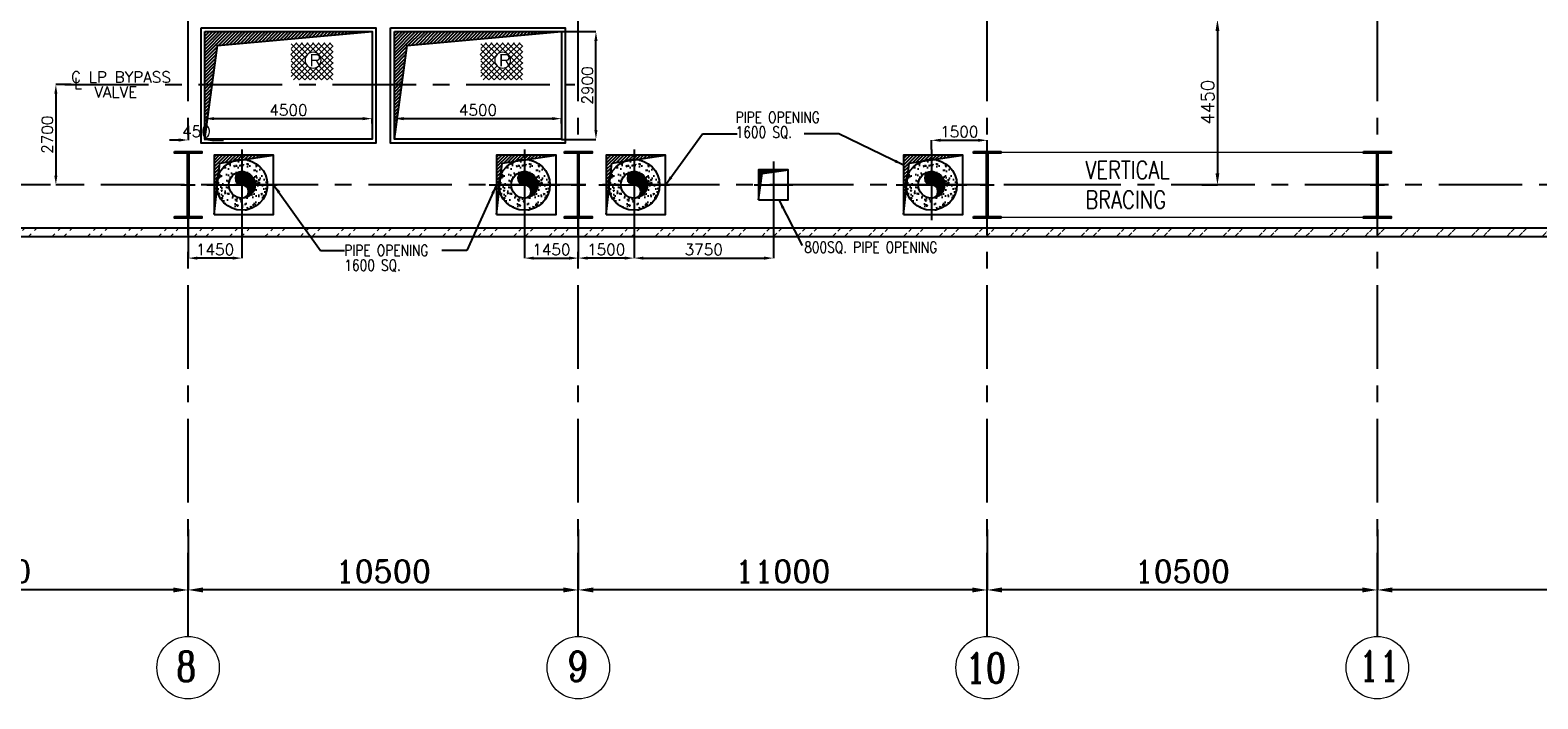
# Model space of a CAD drawing. Header units: inches. Extents: x 0 to 1564127, y -23460 to 23144100.
# Tile 20 of 215: x 99426 to 139994, y 80895 to 98888. Entities that reach past the tile are written whole.
import ezdxf

# ---------------------------------------------------------------- set-up
doc = ezdxf.new("R2010")
doc.units = ezdxf.units.IN
doc.header["$LTSCALE"] = 1800
doc.header["$MEASUREMENT"] = 0
doc.linetypes.add('CENTER', pattern=[2, 1.25, -0.25, 0.25, -0.25])
doc.linetypes.add('HIDDEN', pattern=[0.375, 0.25, -0.125])
doc.layers.get('0').update_dxf_attribs({"color": 253, "lineweight": 9})
for name, color, linetype in [('BRACING', 1, 'HIDDEN'), ('CEN', 2, 'CENTER'), ('COL', 1, 'Continuous'), ('DIM', 4, 'Continuous'), ('GRID', 251, 'CENTER'), ('INSULATION', 35, 'Continuous'), ('OPENING', 40, 'Continuous'), ('PIPE', 5, 'Continuous'), ('TEXT', 3, 'Continuous'), ('WALL', 6, 'Continuous')]:
    doc.layers.add(name, color=color, linetype=linetype)
doc.layers.add('STEEL', color=231, linetype='Continuous', lineweight=18)
doc.styles.add('HTX11', font='O8111901')
doc.styles.add('ROMANC', font='ROMANC.SHX')
doc.styles.add('ROMANS', font='romans.shx')
doc.dimstyles.new('K2', dxfattribs={"dimtxt": 600, "dimasz": 400, "dimexe": 200, "dimexo": 200, "dimgap": 200, "dimtad": 1, "dimdec": 0, "dimzin": 0, "dimdsep": 46, "dimtxsty": 'ROMANC', "dimcen": 0.09, "dimclrd": 256, "dimclrt": 4, "dimadec": 0, "dimazin": 0, "dimtfac": 1, "dimtdec": 0, "dimtofl": 0, "dimtmove": 1, "dimatfit": 3, "dimfxl": 0.18, "dimtolj": 1, "dimtzin": 0, "dimarcsym": 0})
doc.dimstyles.new('STANDARD1', dxfattribs={"dimtxt": 300, "dimasz": 250, "dimexe": 0, "dimexo": 0, "dimgap": 80, "dimtad": 1, "dimdec": 0, "dimzin": 0, "dimdsep": 46, "dimtxsty": 'ROMANS', "dimcen": 0, "dimclrd": 4, "dimclre": 4, "dimclrt": 7, "dimadec": 0, "dimazin": 0, "dimtfac": 0.09, "dimtdec": 0, "dimtix": 1, "dimtofl": 0, "dimtmove": 0, "dimatfit": 3, "dimfxl": 1, "dimtolj": 1, "dimtzin": 0, "dimarcsym": 0})
doc.dimstyles.new('USER175', dxfattribs={"dimscale": 175, "dimtxt": 2, "dimasz": 1.75, "dimexe": 0, "dimexo": 0, "dimgap": 0.5, "dimtad": 1, "dimdec": 0, "dimzin": 0, "dimdsep": 46, "dimtxsty": 'ROMANS', "dimcen": 0, "dimclrd": 4, "dimclre": 4, "dimclrt": 4, "dimadec": 0, "dimazin": 0, "dimtfac": 0.09, "dimtdec": 0, "dimtix": 1, "dimtofl": 0, "dimtmove": 0, "dimatfit": 3, "dimfxl": 1, "dimtolj": 1, "dimtzin": 0, "dimarcsym": 0})
pattern_1 = [(45, (-13918, 38697.683), (-44.194174, 44.194174), [])]

# ---------------------------------------------------------------- blocks, each defined once
blk = doc.blocks.new('A-ROW COLUMN')
at = {"layer": 'COL'}
h = blk.add_hatch(dxfattribs=at)
h.set_pattern_fill('ANSI31', color=256, scale=200, style=0)
h.set_pattern_definition([(45, (165226.353, 18853.894), (-17.67767, 17.67767), [])])
h.paths.add_polyline_path([(180799, 40890), (181539, 40890), (181539, 40840), (180799, 40840)])
h.paths.add_polyline_path([(181153, 42590), (181185, 42590), (181185, 40890), (181153, 40890)])
h.paths.add_polyline_path([(180799, 42640), (181539, 42640), (181539, 42590), (180799, 42590)])
blk.add_line((181169, 40840), (181169, 42640))
at = {"layer": 'CEN'}
for p, q in [((181169, 40840), (181169, 42640)), ((180977, 41740), (181360, 41740))]:
    blk.add_line(p, q, dxfattribs=at)
at = {"layer": 'COL'}
for points in [[(180799, 42640), (181539, 42640), (181539, 42590), (180799, 42590)], [(181153, 42590), (181185, 42590), (181185, 40890), (181153, 40890)], [(180799, 40890), (181539, 40890), (181539, 40840), (180799, 40840)]]:
    blk.add_lwpolyline(points, close=True, dxfattribs=at)
blk = doc.blocks.new('*D396')
at = {"layer": 'Defpoints', "color": 0, "transparency": 16777216}
for p in [(135676, 85451), (147676, 84307), (135676, 83825)]:
    blk.add_point(p, dxfattribs=at)
at = {"layer": 'DIM', "color": 0, "lineweight": -2, "transparency": 16777216}
for p, q in [((135676, 85451), (135676, 83825)), ((147676, 84307), (147676, 83825))]:
    blk.add_line(p, q, dxfattribs=at)
at = {"layer": 'DIM', "lineweight": -2, "transparency": 16777216}
blk.add_line((147276, 83825), (136076, 83825), dxfattribs=at)
at = {"layer": 'DIM', "transparency": 16777216}
for points in [[(136076, 83892), (136076, 83758), (135676, 83825)], [(147276, 83892), (147276, 83758), (147676, 83825)]]:
    blk.add_solid(points, dxfattribs=at)
at = {"layer": 'DIM', "color": 4, "transparency": 16777216, "insert": (141676, 84325), "char_height": 600, "attachment_point": 5, "style": 'ROMANC'}
blk.add_mtext('\\A1;12000', dxfattribs=at)
blk = doc.blocks.new('*D397')
at = {"layer": 'Defpoints', "color": 0, "transparency": 16777216}
for p in [(125176, 85451), (135676, 84307), (125176, 83825)]:
    blk.add_point(p, dxfattribs=at)
at = {"layer": 'DIM', "color": 0, "lineweight": -2, "transparency": 16777216}
for p, q in [((125176, 85451), (125176, 83825)), ((135676, 84307), (135676, 83825))]:
    blk.add_line(p, q, dxfattribs=at)
at = {"layer": 'DIM', "lineweight": -2, "transparency": 16777216}
blk.add_line((135276, 83825), (125576, 83825), dxfattribs=at)
at = {"layer": 'DIM', "transparency": 16777216}
for points in [[(125576, 83892), (125576, 83758), (125176, 83825)], [(135276, 83892), (135276, 83758), (135676, 83825)]]:
    blk.add_solid(points, dxfattribs=at)
at = {"layer": 'DIM', "color": 4, "transparency": 16777216, "insert": (130426, 84325), "char_height": 600, "attachment_point": 5, "style": 'ROMANC'}
blk.add_mtext('\\A1;10500', dxfattribs=at)
blk = doc.blocks.new('*D398')
at = {"layer": 'Defpoints', "color": 0, "transparency": 16777216}
for p in [(114176, 85451), (125176, 84307), (114176, 83825)]:
    blk.add_point(p, dxfattribs=at)
at = {"layer": 'DIM', "color": 0, "lineweight": -2, "transparency": 16777216}
for p, q in [((114176, 85451), (114176, 83825)), ((125176, 84307), (125176, 83825))]:
    blk.add_line(p, q, dxfattribs=at)
at = {"layer": 'DIM', "lineweight": -2, "transparency": 16777216}
blk.add_line((124776, 83825), (114576, 83825), dxfattribs=at)
at = {"layer": 'DIM', "transparency": 16777216}
for points in [[(114576, 83892), (114576, 83758), (114176, 83825)], [(124776, 83892), (124776, 83758), (125176, 83825)]]:
    blk.add_solid(points, dxfattribs=at)
at = {"layer": 'DIM', "color": 4, "transparency": 16777216, "insert": (119676, 84325), "char_height": 600, "attachment_point": 5, "style": 'ROMANC'}
blk.add_mtext('\\A1;11000', dxfattribs=at)
blk = doc.blocks.new('*D399')
at = {"layer": 'Defpoints', "color": 0, "transparency": 16777216}
for p in [(103676, 85451), (114176, 84307), (103676, 83825)]:
    blk.add_point(p, dxfattribs=at)
at = {"layer": 'DIM', "color": 0, "lineweight": -2, "transparency": 16777216}
for p, q in [((103676, 85451), (103676, 83825)), ((114176, 84307), (114176, 83825))]:
    blk.add_line(p, q, dxfattribs=at)
at = {"layer": 'DIM', "lineweight": -2, "transparency": 16777216}
blk.add_line((113776, 83825), (104076, 83825), dxfattribs=at)
at = {"layer": 'DIM', "transparency": 16777216}
for points in [[(104076, 83892), (104076, 83758), (103676, 83825)], [(113776, 83892), (113776, 83758), (114176, 83825)]]:
    blk.add_solid(points, dxfattribs=at)
at = {"layer": 'DIM', "color": 4, "transparency": 16777216, "insert": (108926, 84325), "char_height": 600, "attachment_point": 5, "style": 'ROMANC'}
blk.add_mtext('\\A1;10500', dxfattribs=at)
blk = doc.blocks.new('*D400')
at = {"layer": 'Defpoints', "color": 0, "transparency": 16777216}
for p in [(92676, 85451), (103676, 84307), (92676, 83825)]:
    blk.add_point(p, dxfattribs=at)
at = {"layer": 'DIM', "color": 0, "lineweight": -2, "transparency": 16777216}
for p, q in [((92676, 85451), (92676, 83825)), ((103676, 84307), (103676, 83825))]:
    blk.add_line(p, q, dxfattribs=at)
at = {"layer": 'DIM', "lineweight": -2, "transparency": 16777216}
blk.add_line((103276, 83825), (93076, 83825), dxfattribs=at)
at = {"layer": 'DIM', "transparency": 16777216}
for points in [[(93076, 83892), (93076, 83758), (92676, 83825)], [(103276, 83892), (103276, 83758), (103676, 83825)]]:
    blk.add_solid(points, dxfattribs=at)
at = {"layer": 'DIM', "color": 4, "transparency": 16777216, "insert": (98176, 84325), "char_height": 600, "attachment_point": 5, "style": 'ROMANC'}
blk.add_mtext('\\A1;11000', dxfattribs=at)
blk = doc.blocks.new('*D406')
at = {"layer": 'Defpoints', "color": 0, "transparency": 16777216}
for p in [(127580, 99175), (130954, 94725), (131373, 94725)]:
    blk.add_point(p, dxfattribs=at)
at = {"layer": 'DIM', "color": 4, "lineweight": -2, "transparency": 16777216}
for p, q in [((127580, 99175), (131373, 99175)), ((131373, 98869), (131373, 95032)), ((130954, 94725), (131373, 94725))]:
    blk.add_line(p, q, dxfattribs=at)
at = {"layer": 'DIM', "color": 4, "transparency": 16777216}
for points in [[(131322, 98869), (131424, 98869), (131373, 99175)], [(131322, 95032), (131424, 95032), (131373, 94725)]]:
    blk.add_solid(points, dxfattribs=at)
at = {"layer": 'DIM', "color": 4, "transparency": 16777216, "insert": (131111, 96950), "char_height": 350, "attachment_point": 5, "rotation": 90, "style": 'ROMANS'}
blk.add_mtext('\\A1;4450', dxfattribs=at)
blk = doc.blocks.new('DIAHATCH-1')
h = blk.add_hatch()
h.set_pattern_fill('ANSI31', color=9, scale=0.4, angle=180, style=0)
h.set_pattern_definition([(225, (-22774.755, -47888.751615), (0.03535533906, -0.03535533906), [])])
h.paths.add_polyline_path([(0, 0.5), (0, 0, -1), (0, -0.5, 0.414214), (0.5, 0, 0.414214)])
h.paths.add_polyline_path([(0, 0.5, 1), (0, 0)])
blk.add_circle((0, 0), 0.5)
for centre, start, end in [((0, 0.25), 90, 270), ((0, -0.25), 270, 90)]:
    blk.add_arc(centre, 0.25, start, end)
blk = doc.blocks.new('*D695')
at = {"layer": 'Defpoints', "color": 0, "transparency": 16777216}
for p in [(114176, 93825), (115676, 93775), (114176, 92754)]:
    blk.add_point(p, dxfattribs=at)
at = {"layer": 'DIM', "color": 4, "lineweight": -2, "transparency": 16777216}
for p, q in [((114176, 93825), (114176, 92754)), ((115676, 93775), (115676, 92754)), ((115426, 92754), (114426, 92754))]:
    blk.add_line(p, q, dxfattribs=at)
at = {"layer": 'DIM', "color": 4, "transparency": 16777216}
for points in [[(114426, 92795), (114426, 92712), (114176, 92754)], [(115426, 92795), (115426, 92712), (115676, 92754)]]:
    blk.add_solid(points, dxfattribs=at)
at = {"layer": 'DIM', "color": 7, "transparency": 16777216, "insert": (114926, 92984), "char_height": 300, "attachment_point": 5, "style": 'ROMANS'}
blk.add_mtext('\\A1;1500', dxfattribs=at)
blk = doc.blocks.new('*D696')
at = {"layer": 'Defpoints', "color": 0, "transparency": 16777216}
for p in [(125176, 95924), (123676, 95675), (125176, 95625)]:
    blk.add_point(p, dxfattribs=at)
at = {"layer": 'DIM', "color": 4, "lineweight": -2, "transparency": 16777216}
for p, q in [((123676, 95675), (123676, 95924)), ((123926, 95924), (124926, 95924)), ((125176, 95625), (125176, 95924))]:
    blk.add_line(p, q, dxfattribs=at)
at = {"layer": 'DIM', "color": 4, "transparency": 16777216}
for points in [[(123926, 95966), (123926, 95883), (123676, 95924)], [(124926, 95966), (124926, 95883), (125176, 95924)]]:
    blk.add_solid(points, dxfattribs=at)
at = {"layer": 'DIM', "color": 7, "transparency": 16777216, "insert": (124426, 96154), "char_height": 300, "attachment_point": 5, "style": 'ROMANS'}
blk.add_mtext('\\A1;1500', dxfattribs=at)
blk = doc.blocks.new('*D706')
at = {"layer": 'Defpoints', "color": 0, "transparency": 16777216}
for p in [(115676, 93775), (119426, 94098), (119426, 92754)]:
    blk.add_point(p, dxfattribs=at)
at = {"layer": 'DIM', "color": 4, "lineweight": -2, "transparency": 16777216}
for p, q in [((115676, 93775), (115676, 92754)), ((119426, 94098), (119426, 92754)), ((115926, 92754), (119176, 92754))]:
    blk.add_line(p, q, dxfattribs=at)
at = {"layer": 'DIM', "color": 4, "transparency": 16777216}
for points in [[(115926, 92795), (115926, 92712), (115676, 92754)], [(119176, 92795), (119176, 92712), (119426, 92754)]]:
    blk.add_solid(points, dxfattribs=at)
at = {"layer": 'DIM', "color": 7, "transparency": 16777216, "insert": (117551, 92984), "char_height": 300, "attachment_point": 5, "style": 'ROMANS'}
blk.add_mtext('\\A1;3750', dxfattribs=at)
blk = doc.blocks.new('*D707')
at = {"layer": 'Defpoints', "color": 0, "transparency": 16777216}
for p in [(112726, 93775), (114176, 93825), (114176, 92754)]:
    blk.add_point(p, dxfattribs=at)
at = {"layer": 'DIM', "color": 4, "lineweight": -2, "transparency": 16777216}
for p, q in [((112726, 93775), (112726, 92754)), ((114176, 93825), (114176, 92754)), ((112976, 92754), (113926, 92754))]:
    blk.add_line(p, q, dxfattribs=at)
at = {"layer": 'DIM', "color": 4, "transparency": 16777216}
for points in [[(112976, 92795), (112976, 92712), (112726, 92754)], [(113926, 92795), (113926, 92712), (114176, 92754)]]:
    blk.add_solid(points, dxfattribs=at)
at = {"layer": 'DIM', "color": 7, "transparency": 16777216, "insert": (113451, 92984), "char_height": 300, "attachment_point": 5, "style": 'ROMANS'}
blk.add_mtext('\\A1;1450', dxfattribs=at)
blk = doc.blocks.new('*D708')
at = {"layer": 'Defpoints', "color": 0, "transparency": 16777216}
for p in [(103676, 93825), (105126, 93775), (103676, 92754)]:
    blk.add_point(p, dxfattribs=at)
at = {"layer": 'DIM', "color": 4, "lineweight": -2, "transparency": 16777216}
for p, q in [((103676, 93825), (103676, 92754)), ((105126, 93775), (105126, 92754)), ((104876, 92754), (103926, 92754))]:
    blk.add_line(p, q, dxfattribs=at)
at = {"layer": 'DIM', "color": 4, "transparency": 16777216}
for points in [[(103926, 92795), (103926, 92712), (103676, 92754)], [(104876, 92795), (104876, 92712), (105126, 92754)]]:
    blk.add_solid(points, dxfattribs=at)
at = {"layer": 'DIM', "color": 7, "transparency": 16777216, "insert": (104401, 92984), "char_height": 300, "attachment_point": 5, "style": 'ROMANS'}
blk.add_mtext('\\A1;1450', dxfattribs=at)
blk = doc.blocks.new('*D709')
at = {"layer": 'Defpoints', "color": 0, "transparency": 16777216}
for p in [(113637, 98850), (114650, 98850), (113726, 95950)]:
    blk.add_point(p, dxfattribs=at)
at = {"layer": 'DIM', "color": 4, "lineweight": -2, "transparency": 16777216}
for p, q in [((113637, 98850), (114650, 98850)), ((114650, 96200), (114650, 98600)), ((113726, 95950), (114650, 95950))]:
    blk.add_line(p, q, dxfattribs=at)
at = {"layer": 'DIM', "color": 4, "transparency": 16777216}
for points in [[(114608, 98600), (114692, 98600), (114650, 98850)], [(114608, 96200), (114692, 96200), (114650, 95950)]]:
    blk.add_solid(points, dxfattribs=at)
at = {"layer": 'DIM', "color": 7, "transparency": 16777216, "insert": (114420, 97400), "char_height": 300, "attachment_point": 5, "rotation": 90, "style": 'ROMANS'}
blk.add_mtext('\\A1;2900', dxfattribs=at)
blk = doc.blocks.new('*D421')
at = {"layer": 'Defpoints', "color": 0, "transparency": 16777216}
for p in [(104126, 96372), (108626, 96507), (108626, 96372)]:
    blk.add_point(p, dxfattribs=at)
at = {"layer": 'DIM', "color": 4, "lineweight": -2, "transparency": 16777216}
for p, q in [((104126, 96372), (104126, 96507)), ((104376, 96507), (108376, 96507)), ((108626, 96372), (108626, 96507))]:
    blk.add_line(p, q, dxfattribs=at)
at = {"layer": 'DIM', "color": 4, "transparency": 16777216}
for points in [[(104376, 96549), (104376, 96465), (104126, 96507)], [(108376, 96549), (108376, 96465), (108626, 96507)]]:
    blk.add_solid(points, dxfattribs=at)
at = {"layer": 'DIM', "color": 7, "transparency": 16777216, "insert": (106376, 96737), "char_height": 300, "attachment_point": 5, "style": 'ROMANS'}
blk.add_mtext('\\A1;4500', dxfattribs=at)
blk = doc.blocks.new('*D422')
at = {"layer": 'Defpoints', "color": 0, "transparency": 16777216}
for p in [(100526, 97425), (100118, 94725), (100526, 94725)]:
    blk.add_point(p, dxfattribs=at)
at = {"layer": 'DIM', "color": 4, "lineweight": -2, "transparency": 16777216}
for p, q in [((100526, 97425), (100118, 97425)), ((100118, 97175), (100118, 94975)), ((100526, 94725), (100118, 94725))]:
    blk.add_line(p, q, dxfattribs=at)
at = {"layer": 'DIM', "color": 4, "transparency": 16777216}
for points in [[(100076, 97175), (100160, 97175), (100118, 97425)], [(100076, 94975), (100160, 94975), (100118, 94725)]]:
    blk.add_solid(points, dxfattribs=at)
at = {"layer": 'DIM', "color": 7, "transparency": 16777216, "insert": (99888, 96075), "char_height": 300, "attachment_point": 5, "rotation": 90, "style": 'ROMANS'}
blk.add_mtext('\\A1;2700', dxfattribs=at)
blk = doc.blocks.new('*D47')
at = {"layer": 'Defpoints', "color": 0, "transparency": 16777216}
for p in [(5250, 13500), (5250, 1000), (5833, 1000)]:
    blk.add_point(p, dxfattribs=at)
at = {"layer": 'DIM', "color": 4, "lineweight": -2, "transparency": 16777216}
for p, q in [((5250, 13500), (5833, 13500)), ((5833, 13250), (5833, 1250)), ((5250, 1000), (5833, 1000))]:
    blk.add_line(p, q, dxfattribs=at)
at = {"layer": 'DIM', "color": 4, "transparency": 16777216}
for points in [[(5791, 13250), (5875, 13250), (5833, 13500)], [(5791, 1250), (5875, 1250), (5833, 1000)]]:
    blk.add_solid(points, dxfattribs=at)
at = {"layer": 'DIM', "color": 4, "transparency": 16777216, "insert": (5603, 7250), "char_height": 300, "attachment_point": 5, "rotation": 90, "style": 'ROMANS'}
blk.add_mtext('\\A1;12500', dxfattribs=at)
blk = doc.blocks.new('*D48')
at = {"layer": 'Defpoints', "color": 0, "transparency": 16777216}
for p in [(0, 11018), (0, 10518), (1250, 10518)]:
    blk.add_point(p, dxfattribs=at)
at = {"layer": 'DIM', "color": 4, "lineweight": -2, "transparency": 16777216}
for p, q in [((0, 10518), (0, 11018)), ((1000, 11018), (250, 11018)), ((1250, 10518), (1250, 11018))]:
    blk.add_line(p, q, dxfattribs=at)
at = {"layer": 'DIM', "color": 4, "transparency": 16777216}
for points in [[(250, 11059), (250, 10976), (0, 11018)], [(1000, 11059), (1000, 10976), (1250, 11018)]]:
    blk.add_solid(points, dxfattribs=at)
at = {"layer": 'DIM', "color": 4, "transparency": 16777216, "insert": (625, 11248), "char_height": 300, "attachment_point": 5, "style": 'ROMANS'}
blk.add_mtext('\\A1;1250', dxfattribs=at)
blk = doc.blocks.new('*D49')
at = {"layer": 'Defpoints', "color": 0, "transparency": 16777216}
for p in [(5250, 11018), (1250, 10518), (5250, 10518)]:
    blk.add_point(p, dxfattribs=at)
at = {"layer": 'DIM', "color": 4, "lineweight": -2, "transparency": 16777216}
for p, q in [((1250, 10518), (1250, 11018)), ((1500, 11018), (5000, 11018)), ((5250, 10518), (5250, 11018))]:
    blk.add_line(p, q, dxfattribs=at)
at = {"layer": 'DIM', "color": 4, "transparency": 16777216}
for points in [[(1500, 11059), (1500, 10976), (1250, 11018)], [(5000, 11059), (5000, 10976), (5250, 11018)]]:
    blk.add_solid(points, dxfattribs=at)
at = {"layer": 'DIM', "color": 4, "transparency": 16777216, "insert": (3250, 11248), "char_height": 300, "attachment_point": 5, "style": 'ROMANS'}
blk.add_mtext('\\A1;4000', dxfattribs=at)
blk = doc.blocks.new('*D50')
at = {"layer": 'Defpoints', "color": 0, "transparency": 16777216}
for p in [(5250, 1000), (5250, 0), (5833, 0)]:
    blk.add_point(p, dxfattribs=at)
at = {"layer": 'DIM', "color": 4, "lineweight": -2, "transparency": 16777216}
for p, q in [((5250, 1000), (5833, 1000)), ((5833, 750), (5833, 250)), ((5250, 0), (5833, 0)), ((5833, 0), (5833, -2028))]:
    blk.add_line(p, q, dxfattribs=at)
at = {"layer": 'DIM', "color": 4, "transparency": 16777216}
for points in [[(5791, 750), (5875, 750), (5833, 1000)], [(5791, 250), (5875, 250), (5833, 0)]]:
    blk.add_solid(points, dxfattribs=at)
at = {"layer": 'DIM', "color": 4, "transparency": 16777216, "insert": (5603, -1441), "char_height": 300, "attachment_point": 5, "rotation": 90, "style": 'ROMANS'}
blk.add_mtext('\\A1;1000', dxfattribs=at)
blk = doc.blocks.new('*D553')
at = {"layer": 'Defpoints', "color": 0, "transparency": 16777216}
for p in [(104126, 96322), (103676, 96072), (103676, 95932)]:
    blk.add_point(p, dxfattribs=at)
at = {"layer": 'DIM', "color": 4, "lineweight": -2, "transparency": 16777216}
for p, q in [((104126, 96322), (104126, 95932)), ((103426, 95932), (103176, 95932)), ((103676, 96072), (103676, 95932)), ((104376, 95932), (104626, 95932))]:
    blk.add_line(p, q, dxfattribs=at)
at = {"layer": 'DIM', "color": 4, "transparency": 16777216}
for points in [[(103426, 95974), (103426, 95890), (103676, 95932)], [(104376, 95974), (104376, 95890), (104126, 95932)]]:
    blk.add_solid(points, dxfattribs=at)
at = {"layer": 'DIM', "color": 7, "transparency": 16777216, "insert": (103901, 96162), "char_height": 300, "attachment_point": 5, "style": 'ROMANS'}
blk.add_mtext('\\A1;450', dxfattribs=at)
blk = doc.blocks.new('*D345')
at = {"layer": 'Defpoints', "color": 0, "transparency": 16777216}
for p in [(109226, 96372), (113726, 96507), (113726, 96372)]:
    blk.add_point(p, dxfattribs=at)
at = {"layer": 'DIM', "color": 4, "lineweight": -2, "transparency": 16777216}
for p, q in [((109226, 96372), (109226, 96507)), ((109476, 96507), (113476, 96507)), ((113726, 96372), (113726, 96507))]:
    blk.add_line(p, q, dxfattribs=at)
at = {"layer": 'DIM', "color": 4, "transparency": 16777216}
for points in [[(109476, 96549), (109476, 96465), (109226, 96507)], [(113476, 96549), (113476, 96465), (113726, 96507)]]:
    blk.add_solid(points, dxfattribs=at)
at = {"layer": 'DIM', "color": 7, "transparency": 16777216, "insert": (111476, 96737), "char_height": 300, "attachment_point": 5, "style": 'ROMANS'}
blk.add_mtext('\\A1;4500', dxfattribs=at)
blk = doc.blocks.new('OIL MODULE OPENING')
at = {"layer": 'OPENING'}
h = blk.add_hatch(dxfattribs=at)
h.set_pattern_fill('ANSI31', color=256, scale=500, style=0)
h.set_pattern_definition([(45, (-646921.29, -70922.91), (-44.194174, 44.194174), [])])
h.paths.add_polyline_path([(2076.9, 12825.5), (5250, 13500), (1250, 13500), (1250, 1000)])
for p in [(5250, 13500), (1250, 1000)]:
    blk.add_line(p, (2076.9, 12825.5), dxfattribs=at)
blk.add_lwpolyline([(1250, 13500), (5250, 13500), (5250, 1000), (1250, 1000)], close=True, dxfattribs=at)
at = {"layer": 'STEEL', "flags": 128}
for points in [[(2732, 5627.3), (3048.8, 5944.7)], [(2744.8, 5791), (2898.4, 5944.7)], [(2744.8, 5489.4), (3200.3, 5944.7)], [(2744.8, 5338.4), (3350.7, 5944.7)], [(2744.8, 5187.6), (3502.1, 5944.7)], [(2744.8, 5916), (3128.8, 5531.6)], [(2744.8, 5765.2), (3561.9, 4948.5)], [(2806.7, 5702.7), (3561.9, 4948.5)], [(2866.4, 5944.7), (3184.3, 5627.3)], [(3017.9, 5944.7), (3280.3, 5682.4)], [(3108.5, 4948.5), (3874.4, 5713.8)], [(3168.3, 5944.7), (3874.4, 5239)], [(3319.7, 5944.7), (3874.4, 5389.8)], [(3390.1, 5682.4), (3652.5, 5944.7)], [(3470.1, 5944.7), (3874.4, 5540.8)], [(3486.1, 5627.3), (3804, 5944.7)], [(3541.6, 5531.6), (3874.4, 5864.6)], [(3621.6, 5944.7), (3874.4, 5691.6)], [(3772, 5944.7), (3874.4, 5842.4)], [(2732, 5627.3), (3407.2, 4952.2)], [(2744.8, 5463.5), (3255.7, 4952.2)], [(2744.8, 5036.8), (3128.8, 5421.2)], [(2744.8, 5312.6), (3108.5, 4948.5)], [(2810.9, 4952.2), (3184.3, 5325.5)], [(3255.7, 4952.2), (3874.4, 5563)], [(3407.2, 4952.2), (3874.4, 5412)], [(3486.1, 5325.5), (3859.5, 4952.2)], [(3541.6, 5421.2), (3874.4, 5088.2)], [(2744.8, 5161.8), (2961.3, 4952.2)], [(2961.3, 4952.2), (3280.3, 5270.4)], [(3390.1, 5270.4), (3709.1, 4952.2)], [(3561.9, 4948.5), (3874.4, 5261.2)], [(3709.1, 4952.2), (3874.4, 5110.4)]]:
    blk.add_lwpolyline(points, dxfattribs=at)
blk.add_lwpolyline([(3548, 5476.3, 1), (3121.3, 5476.3, 1), (3548, 5476.3)], format="xyb", dxfattribs=at)
at = {"layer": 'STEEL', "style": 'HTX11'}
blk.add_text('R', height=333.3, dxfattribs=at).set_placement((3208.5, 5335.5))
at = {"layer": 'TEXT', "color": 3, "style": 'ROMANS', "width": 0.8}
for s, p in [('OPENINGS FOR', (7308.5, 1372.1)), ('OIL MODULE', (8097.2, 1623.8))]:
    blk.add_text(s, height=500, rotation=90, dxfattribs=at).set_placement(p)
at = {"layer": 'DIM'}
dim = blk.add_linear_dim(base=(5833.1, 1000), p1=(5250, 13500), p2=(5250, 1000), angle=270, dimstyle='STANDARD1', dxfattribs=at)
dim.commit()
dim.dimension.update_dxf_attribs({"geometry": '*D47', "text_midpoint": (5603.1, 7250)})
for base, p2, picture, middle in [((0, 11017.5), (0, 10517.5), '*D48', (625, 11247.5)), ((5250, 11017.5), (5250, 10517.5), '*D49', (3250, 11247.5))]:
    dim = blk.add_linear_dim(base=base, p1=(1250, 10517.5), p2=p2, dimstyle='STANDARD1', dxfattribs=at)
    dim.commit()
    dim.dimension.update_dxf_attribs({"geometry": picture, "text_midpoint": middle})
dim = blk.add_linear_dim(base=(5833.1, 0), p1=(5250, 1000), p2=(5250, 0), angle=90, dimstyle='STANDARD1', dxfattribs=at)
dim.commit()
dim.dimension.update_dxf_attribs({"geometry": '*D50', "text_midpoint": (5833.1, -1441), "dimtype": 128})

msp = doc.modelspace()

# ---------------------------------------------------------------- hatches: boundary and pattern name
h = msp.add_hatch()
h.set_pattern_fill('ANSI32', color=256, scale=1800, style=0)
edge = h.paths.add_edge_path()
edge.add_line((24935.76, 93335.31), (270915.76, 93335.31))
edge.add_line((25165.76, 93565.31), (270685.76, 93565.31))
at = {"layer": 'INSULATION', "linetype": 'Continuous'}
h = msp.add_hatch(dxfattribs=at)
h.set_pattern_fill('AR-CONC', color=256, scale=50, style=0)
h.set_pattern_definition([(50, (-1223613.06, -312451.13), (358.63009, -31.37607), [37.5, -412.5]), (355, (-1223613.06, -312451.13), (-69.37567, 376.09607), [30, -330]), (100.4514, (-1223583.17, -312453.74), (289.25469, 344.71977), [31.870095, -350.57106]), (46.1842, (-1223613.06, -312351.13), (533.62052, -82.75951), [56.25, -618.75]), (96.6356, (-1223568.6, -312358), (467.33135, 487.05894), [47.80514, -525.8565]), (351.1842, (-1223613.06, -312351.13), (467.33097, 487.0593), [45, -495]), (21, (-1223563.06, -312376.13), (298.453526, -201.309445), [37.5, -412.5]), (326, (-1223563.06, -312376.13), (121.65767, 362.57502), [30, -330]), (71.4514, (-1223538.2, -312392.9), (420.11131, 161.26525), [31.870095, -350.57106]), (37.5, (-1223613.06, -312451.13), (6.079928, 166.446927), [0, -326, 0, -335, 0, -331.25]), (7.5, (-1223613.06, -312451.13), (131.534769, 197.205856), [0, -191, 0, -318.5, 0, -126.25]), (327.5, (-1223724.56, -312451.13), (266.911218, -11.277436), [0, -125, 0, -390, 0, -517.5]), (317.5, (-1223774.56, -312451.13), (291.593085, 50.05249), [0, -162.5, 0, -259, 0, -367.5])])
edge = h.paths.add_edge_path()
edge.add_arc((105125.76, 94725.31), 685.5, 0, 360)
edge = h.paths.add_edge_path(flags=17)
edge.add_arc((105125.76, 94725.31), 355.5, 0, 360)
h = msp.add_hatch(dxfattribs=at)
h.set_pattern_fill('AR-CONC', color=256, scale=50, style=0)
h.set_pattern_definition([(50, (-1216013.06, -312451.13), (358.63009, -31.37607), [37.5, -412.5]), (355, (-1216013.06, -312451.13), (-69.37567, 376.09607), [30, -330]), (100.4514, (-1215983.17, -312453.74), (289.25469, 344.71977), [31.870095, -350.57106]), (46.1842, (-1216013.06, -312351.13), (533.62052, -82.75951), [56.25, -618.75]), (96.6356, (-1215968.6, -312358), (467.33135, 487.05894), [47.80514, -525.8565]), (351.1842, (-1216013.06, -312351.13), (467.33097, 487.0593), [45, -495]), (21, (-1215963.06, -312376.13), (298.453526, -201.309445), [37.5, -412.5]), (326, (-1215963.06, -312376.13), (121.65767, 362.57502), [30, -330]), (71.4514, (-1215938.2, -312392.9), (420.11131, 161.26525), [31.870095, -350.57106]), (37.5, (-1216013.06, -312451.13), (6.079928, 166.446927), [0, -326, 0, -335, 0, -331.25]), (7.5, (-1216013.06, -312451.13), (131.534769, 197.205856), [0, -191, 0, -318.5, 0, -126.25]), (327.5, (-1216124.56, -312451.13), (266.911218, -11.277436), [0, -125, 0, -390, 0, -517.5]), (317.5, (-1216174.56, -312451.13), (291.593085, 50.05249), [0, -162.5, 0, -259, 0, -367.5])])
edge = h.paths.add_edge_path()
edge.add_arc((112725.76, 94725.31), 685.5, 0, 360)
edge = h.paths.add_edge_path(flags=17)
edge.add_arc((112725.76, 94725.31), 355.5, 0, 360)
h = msp.add_hatch(dxfattribs=at)
h.set_pattern_fill('AR-CONC', color=256, scale=50, style=0)
h.set_pattern_definition([(50, (-1213063.06, -312451.13), (358.63009, -31.37607), [37.5, -412.5]), (355, (-1213063.06, -312451.13), (-69.37567, 376.09607), [30, -330]), (100.4514, (-1213033.17, -312453.74), (289.25469, 344.71977), [31.870095, -350.57106]), (46.1842, (-1213063.06, -312351.13), (533.62052, -82.75951), [56.25, -618.75]), (96.6356, (-1213018.6, -312358), (467.33135, 487.05894), [47.80514, -525.8565]), (351.1842, (-1213063.06, -312351.13), (467.33097, 487.0593), [45, -495]), (21, (-1213013.06, -312376.13), (298.453526, -201.309445), [37.5, -412.5]), (326, (-1213013.06, -312376.13), (121.65767, 362.57502), [30, -330]), (71.4514, (-1212988.2, -312392.9), (420.11131, 161.26525), [31.870095, -350.57106]), (37.5, (-1213063.06, -312451.13), (6.079928, 166.446927), [0, -326, 0, -335, 0, -331.25]), (7.5, (-1213063.06, -312451.13), (131.534769, 197.205856), [0, -191, 0, -318.5, 0, -126.25]), (327.5, (-1213174.56, -312451.13), (266.911218, -11.277436), [0, -125, 0, -390, 0, -517.5]), (317.5, (-1213224.56, -312451.13), (291.593085, 50.05249), [0, -162.5, 0, -259, 0, -367.5])])
edge = h.paths.add_edge_path()
edge.add_arc((115675.76, 94725.31), 685.5, 0, 360)
edge = h.paths.add_edge_path(flags=17)
edge.add_arc((115675.76, 94725.31), 355.5, 0, 360)
h = msp.add_hatch(dxfattribs=at)
h.set_pattern_fill('AR-CONC', color=256, scale=50, style=0)
h.set_pattern_definition([(50, (-1205063.06, -312451.13), (358.63009, -31.37607), [37.5, -412.5]), (355, (-1205063.06, -312451.13), (-69.37567, 376.09607), [30, -330]), (100.4514, (-1205033.18, -312453.74), (289.25469, 344.71977), [31.870095, -350.57106]), (46.1842, (-1205063.06, -312351.13), (533.62052, -82.75951), [56.25, -618.75]), (96.6356, (-1205018.6, -312358), (467.33135, 487.05894), [47.80514, -525.8565]), (351.1842, (-1205063.06, -312351.13), (467.33097, 487.0593), [45, -495]), (21, (-1205013.06, -312376.13), (298.453526, -201.309445), [37.5, -412.5]), (326, (-1205013.06, -312376.13), (121.65767, 362.57502), [30, -330]), (71.4514, (-1204988.2, -312392.9), (420.11131, 161.26525), [31.870095, -350.57106]), (37.5, (-1205063.06, -312451.13), (6.079928, 166.446927), [0, -326, 0, -335, 0, -331.25]), (7.5, (-1205063.06, -312451.13), (131.534769, 197.205856), [0, -191, 0, -318.5, 0, -126.25]), (327.5, (-1205174.56, -312451.13), (266.911218, -11.277436), [0, -125, 0, -390, 0, -517.5]), (317.5, (-1205224.56, -312451.13), (291.593085, 50.05249), [0, -162.5, 0, -259, 0, -367.5])])
edge = h.paths.add_edge_path()
edge.add_arc((123675.75, 94725.31), 685.5, 0, 360)
edge = h.paths.add_edge_path(flags=17)
edge.add_arc((123675.75, 94725.31), 355.5, 0, 360)
at = {"layer": 'OPENING'}
h = msp.add_hatch(dxfattribs=at)
h.set_pattern_fill('ANSI31', color=8, scale=500, style=0)
h.set_pattern_definition([(45, (-495698, 30997.683), (-44.194174, 44.194174), [])])
h.paths.add_polyline_path([(108625.76, 98850.31), (104125.76, 98850.31), (104125.76, 97425.31), (104326.9, 97425.31), (104470.33, 98477.11)])
h.paths.add_polyline_path([(104326.9, 97425.31), (104125.76, 97425.31), (104125.76, 95950.31)])
h = msp.add_hatch(dxfattribs=at)
h.set_pattern_fill('ANSI31', color=8, scale=500, style=0)
h.set_pattern_definition([(45, (-490598, 30997.683), (-44.194174, 44.194174), [])])
h.paths.add_polyline_path([(113725.76, 98850.31), (109225.76, 98850.31), (109225.76, 97425.31), (109426.9, 97425.31), (109570.33, 98477.11)])
h.paths.add_polyline_path([(109426.9, 97425.31), (109225.76, 97425.31), (109225.76, 95950.31)])
h = msp.add_hatch(dxfattribs=at)
h.set_pattern_fill('ANSI31', color=8, scale=500, style=0)
h.set_pattern_definition(pattern_1)
h.paths.add_polyline_path([(105975.76, 95525.31), (104375.76, 95525.31), (104586.19, 95314.87)])
h.paths.add_polyline_path([(104526.51, 95305.83), (104586.19, 95314.87), (104375.76, 95525.31), (104375.76, 93925.31)])
h = msp.add_hatch(dxfattribs=at)
h.set_pattern_fill('ANSI31', color=8, scale=500, style=0)
h.set_pattern_definition(pattern_1)
h.paths.add_polyline_path([(113575.76, 95525.31), (111975.76, 95525.31), (112186.19, 95314.87)])
h.paths.add_polyline_path([(112126.51, 95305.83), (112186.19, 95314.87), (111975.76, 95525.31), (111975.76, 93925.31)])
h = msp.add_hatch(dxfattribs=at)
h.set_pattern_fill('ANSI31', color=8, scale=500, style=0)
h.set_pattern_definition([(45, (-14168, 38697.683), (-44.194174, 44.194174), [])])
h.paths.add_polyline_path([(116525.76, 95525.31), (114925.76, 95525.31), (115136.19, 95314.87)])
h.paths.add_polyline_path([(115076.51, 95305.83), (115136.19, 95314.87), (114925.76, 95525.31), (114925.76, 93925.31)])
h = msp.add_hatch(dxfattribs=at)
h.set_pattern_fill('ANSI31', color=8, scale=500, style=0)
h.set_pattern_definition([(45, (-12918, 38697.683), (-44.194174, 44.194174), [])])
h.paths.add_polyline_path([(124525.75, 95525.31), (122925.75, 95525.31), (123136.19, 95314.87)])
h.paths.add_polyline_path([(123076.51, 95305.83), (123136.19, 95314.87), (122925.75, 95525.31), (122925.75, 93925.31)])
h = msp.add_hatch(dxfattribs=at)
h.set_pattern_fill('ANSI31', color=8, scale=300, style=0)
h.set_pattern_definition([(45, (12919.9, 54698.396), (-26.516504, 26.516504), [])])
h.paths.add_polyline_path([(119425.76, 95125.31), (119025.76, 95125.31), (119025.76, 94725.31), (119080.68, 94725.31), (119122.35, 95028.72), (119425.76, 95070.38)])
h.paths.add_polyline_path([(119825.76, 95125.31), (119425.76, 95125.31), (119425.76, 95070.38)])
h.paths.add_polyline_path([(119080.68, 94725.31), (119025.76, 94725.31), (119025.76, 94325.31)])

# ---------------------------------------------------------------- linework, layer by layer
for centre in [(103675.76, 81735.38), (103675.76, 81735.38), (114175.76, 81735.38), (114175.76, 81735.38), (125175.76, 81735.38), (125175.76, 81735.38), (135675.76, 81735.38), (135675.76, 81735.38)]:
    msp.add_circle(centre, 840.34)
at = {"layer": 'BRACING', "const_width": 40}
for points in [[(125545.76, 95600.31), (135305.76, 95600.31)], [(125545.76, 93850.31), (135305.76, 93850.31)]]:
    msp.add_lwpolyline(points, dxfattribs=at)
at = {"layer": 'CEN'}
for p, q in [((100360.05, 97425.31), (114081.45, 97425.31)), ((105125.76, 95675.31), (105125.76, 93775.31)), ((112725.76, 95675.31), (112725.76, 93775.31)), ((115675.76, 95675.31), (115675.76, 93775.31)), ((119425.76, 95352.84), (119425.76, 94097.78)), ((123675.75, 95675.31), (123675.75, 93775.31)), ((104175.76, 94725.31), (106075.76, 94725.31)), ((111775.76, 94725.31), (113675.76, 94725.31)), ((114725.76, 94725.31), (116625.76, 94725.31)), ((118907.65, 94725.31), (119943.86, 94725.31)), ((122725.75, 94725.31), (124625.75, 94725.31)), ((127275.76, 94725.31), (125675.76, 94725.31))]:
    msp.add_line(p, q, dxfattribs=at)
at = {"layer": 'GRID'}
for p, q in [((103675.76, 82575.72), (103675.76, 141225.31)), ((125175.76, 82575.72), (125175.76, 141225.31)), ((135675.76, 82575.72), (135675.76, 141225.31)), ((114175.76, 82575.72), (114175.76, 141164.07)), ((153975.76, 94725.31), (18875.76, 94725.31))]:
    msp.add_line(p, q, dxfattribs=at)
at = {"layer": 'INSULATION', "linetype": 'Continuous'}
for centre in [(105125.76, 94725.31), (112725.76, 94725.31), (115675.76, 94725.31), (123675.75, 94725.31)]:
    msp.add_circle(centre, 685.5, dxfattribs=at)
at = {"layer": 'OPENING'}
for p, q in [((104526.51, 95305.83), (105975.76, 95525.31)), ((112126.51, 95305.83), (113575.76, 95525.31)), ((115076.51, 95305.83), (116525.76, 95525.31)), ((123076.51, 95305.83), (124525.75, 95525.31)), ((104375.76, 93925.31), (104526.51, 95305.83)), ((111975.76, 93925.31), (112126.51, 95305.83)), ((114925.76, 93925.31), (115076.51, 95305.83)), ((122925.75, 93925.31), (123076.51, 95305.83))]:
    msp.add_line(p, q, dxfattribs=at)
for points in [[(104025.76, 98950.31), (108725.76, 98950.31), (108725.76, 95850.31), (104025.76, 95850.31)], [(104125.76, 98850.31), (108625.76, 98850.31), (108625.76, 95950.31), (104125.76, 95950.31)], [(109125.76, 98950.31), (113825.76, 98950.31), (113825.76, 95850.31), (109125.76, 95850.31)], [(109225.76, 98850.31), (113725.76, 98850.31), (113725.76, 95950.31), (109225.76, 95950.31)], [(104375.76, 93925.31), (105975.76, 93925.31), (105975.76, 95525.31), (104375.76, 95525.31)], [(111975.76, 93925.31), (113575.76, 93925.31), (113575.76, 95525.31), (111975.76, 95525.31)], [(114925.76, 93925.31), (116525.76, 93925.31), (116525.76, 95525.31), (114925.76, 95525.31)], [(122925.75, 93925.31), (124525.75, 93925.31), (124525.75, 95525.31), (122925.75, 95525.31)], [(119025.76, 94325.31), (119825.76, 94325.31), (119825.76, 95125.31), (119025.76, 95125.31)]]:
    msp.add_lwpolyline(points, close=True, dxfattribs=at)
for points in [[(104125.76, 95950.31), (104470.33, 98477.11), (108625.76, 98850.31)], [(109225.76, 95950.31), (109570.33, 98477.11), (113725.76, 98850.31)], [(119025.76, 94325.31), (119122.35, 95028.72), (119825.76, 95125.31)]]:
    msp.add_lwpolyline(points, dxfattribs=at)
at = {"layer": 'STEEL', "flags": 128}
for points in [[(106436.43, 98229.46), (106753.23, 98546.9)], [(106436.43, 98229.46), (107111.63, 97554.37)], [(106449.23, 98393.19), (106602.83, 98546.9)], [(106449.23, 98091.54), (106904.7, 98546.9)], [(106449.23, 97940.61), (107055.1, 98546.9)], [(106449.23, 97789.78), (107206.56, 98546.9)], [(106449.23, 98518.21), (106833.23, 98133.78)], [(106449.23, 98367.38), (107266.3, 97550.63)], [(106511.1, 98304.87), (107266.3, 97550.63)], [(106570.83, 98546.9), (106888.7, 98229.46)], [(106722.3, 98546.9), (106984.7, 98284.61)], [(106812.96, 97550.63), (107578.83, 98315.97)], [(106872.7, 98546.9), (107578.83, 97841.19)], [(107024.16, 98546.9), (107578.83, 97992.02)], [(107094.56, 98284.61), (107356.96, 98546.9)], [(107174.56, 98546.9), (107578.83, 98142.95)], [(107190.56, 98229.46), (107508.43, 98546.9)], [(107246.03, 98133.78), (107578.83, 98466.79)], [(107326.03, 98546.9), (107578.83, 98293.78)], [(107476.43, 98546.9), (107578.83, 98444.61)], [(111536.43, 98229.46), (111853.23, 98546.9)], [(111536.43, 98229.46), (112211.63, 97554.37)], [(111549.23, 98393.19), (111702.83, 98546.9)], [(111549.23, 98091.54), (112004.7, 98546.9)], [(111549.23, 97940.61), (112155.1, 98546.9)], [(111549.23, 97789.78), (112306.56, 98546.9)], [(111549.23, 98518.21), (111933.23, 98133.78)], [(111549.23, 98367.38), (112366.3, 97550.63)], [(111611.1, 98304.87), (112366.3, 97550.63)], [(111670.83, 98546.9), (111988.7, 98229.46)], [(111822.3, 98546.9), (112084.7, 98284.61)], [(111912.96, 97550.63), (112678.83, 98315.97)], [(111972.7, 98546.9), (112678.83, 97841.19)], [(112124.16, 98546.9), (112678.83, 97992.02)], [(112194.56, 98284.61), (112456.96, 98546.9)], [(112274.56, 98546.9), (112678.83, 98142.95)], [(112290.56, 98229.46), (112608.43, 98546.9)], [(112346.03, 98133.78), (112678.83, 98466.79)], [(112426.03, 98546.9), (112678.83, 98293.78)], [(112576.43, 98546.9), (112678.83, 98444.61)], [(106449.23, 98065.73), (106960.16, 97554.37)], [(106449.23, 97638.95), (106833.23, 98023.38)], [(106449.23, 97914.79), (106812.96, 97550.63)], [(106515.36, 97554.37), (106888.7, 97927.7)], [(106665.76, 97554.37), (106984.7, 97872.55)], [(106960.16, 97554.37), (107578.83, 98165.14)], [(107094.56, 97872.55), (107413.5, 97554.37)], [(107111.63, 97554.37), (107578.83, 98014.21)], [(107190.56, 97927.7), (107563.9, 97554.37)], [(107246.03, 98023.38), (107578.83, 97690.37)], [(107266.3, 97550.63), (107578.83, 97863.38)], [(111549.23, 98065.73), (112060.16, 97554.37)], [(111549.23, 97638.95), (111933.23, 98023.38)], [(111549.23, 97914.79), (111912.96, 97550.63)], [(111615.36, 97554.37), (111988.7, 97927.7)], [(111765.76, 97554.37), (112084.7, 97872.55)], [(112060.16, 97554.37), (112678.83, 98165.14)], [(112194.56, 97872.55), (112513.5, 97554.37)], [(112211.63, 97554.37), (112678.83, 98014.21)], [(112290.56, 97927.7), (112663.9, 97554.37)], [(112346.03, 98023.38), (112678.83, 97690.37)], [(112366.3, 97550.63), (112678.83, 97863.38)], [(106449.23, 97763.97), (106665.76, 97554.37)], [(107413.5, 97554.37), (107578.83, 97712.55)], [(111549.23, 97763.97), (111765.76, 97554.37)], [(112513.5, 97554.37), (112678.83, 97712.55)]]:
    msp.add_lwpolyline(points, dxfattribs=at)
for points in [[(107252.43, 98078.53, 1), (106825.76, 98078.53, 1), (107252.43, 98078.53)], [(112352.43, 98078.53, 1), (111925.76, 98078.53, 1), (112352.43, 98078.53)]]:
    msp.add_lwpolyline(points, format="xyb", dxfattribs=at)
at = {"layer": 'WALL'}
for p, q in [((24935.76, 93335.31), (270915.76, 93335.31)), ((25165.76, 93565.31), (270685.76, 93565.31))]:
    msp.add_line(p, q, dxfattribs=at)

# ---------------------------------------------------------------- block references
msp.add_blockref('OIL MODULE OPENING', (135675.76, 100825.31))
at = {"layer": 'COL'}
for p in [(-77492.78, 52985.56), (-66992.78, 52985.56), (-55992.78, 52985.56), (-45492.78, 52985.56)]:
    msp.add_blockref('A-ROW COLUMN', p, dxfattribs=at)
at = {"layer": 'PIPE', "xscale": 711, "yscale": 711, "zscale": 711}
for p in [(105125.76, 94725.31), (112725.76, 94725.31), (115675.76, 94725.31), (123675.75, 94725.31)]:
    msp.add_blockref('DIAHATCH-1', p, dxfattribs=at)

# ---------------------------------------------------------------- texts
at = {"layer": 'STEEL', "style": 'HTX11'}
for p in [(106943.42, 97915.12), (112043.42, 97915.12)]:
    msp.add_text('R', height=333.33, dxfattribs=at).set_placement(p)
at = {"layer": 'TEXT', "style": 'ROMANC'}
for s, p in [('C LP BYPASS', (100526.33, 97475.31)), ('L', (100604.25, 97307.58)), ('VALVE', (101149.8, 97075.31))]:
    msp.add_text(s, height=300, dxfattribs=at).set_placement(p)
at = {"layer": 'TEXT', "width": 0.8}
for s, height, style, p in [('PIPE OPENING', 300, 'ROMANS', (118407.59, 96392.43)), ('1600 SQ. ', 300, 'ROMANS', (118407.59, 95992.43)), ('PIPE OPENING', 300, 'ROMANS', (107879.56, 92811.54)), ('800SQ. PIPE OPENING', 300, 'ROMANS', (120253.84, 92896.22)), ('1600 SQ. ', 300, 'ROMANS', (107879.56, 92411.54)), ('8', 800, 'ROMANC', (103350.34, 81369.83)), ('9', 800, 'ROMANC', (113882.12, 81371.91)), ('10', 800, 'ROMANC', (124593.32, 81328.06)), ('11', 800, 'ROMANC', (135170.74, 81379.45))]:
    msp.add_text(s, height=height, dxfattribs=dict(at, style=style)).set_placement(p)
at = {"layer": 'TEXT', "insert": (127820.51, 95365.31), "char_height": 480, "width": 2515.419, "attachment_point": 1, "style": 'ROMANS'}
msp.add_mtext('{\\W0.8;VERTICAL BRACING}', dxfattribs=at)

# ---------------------------------------------------------------- dimensions: what is measured, and where the dimension line sits
at = {"layer": 'DIM'}
for base, p1, p2, angle, dimstyle, picture, middle in [((131373.39, 94725.31), (127579.77, 99175.31), (130953.78, 94725.31), 90, 'USER175', '*D406', (131110.89, 96950.31)), ((114649.88, 98850.31), (113725.76, 95950.31), (113636.81, 98850.31), 90, 'STANDARD1', '*D709', (114419.88, 97400.31)), ((100117.9, 94725.31), (100525.76, 97425.31), (100525.76, 94725.31), 90, 'STANDARD1', '*D422', (99887.9, 96075.31)), ((103675.76, 95931.83), (104125.76, 96322.27), (103675.76, 96071.84), 180, 'STANDARD1', '*D553', (103900.76, 96161.83))]:
    dim = msp.add_linear_dim(base=base, p1=p1, p2=p2, angle=angle, dimstyle=dimstyle, dxfattribs=at)
    dim.commit()
    dim.dimension.update_dxf_attribs({"geometry": picture, "text_midpoint": middle})
for base, p1, p2, picture, middle in [((108625.76, 96506.83), (104125.76, 96371.84), (108625.76, 96371.84), '*D421', (106375.76, 96736.83)), ((113725.76, 96506.83), (109225.76, 96371.84), (113725.76, 96371.84), '*D345', (111475.76, 96736.83)), ((125175.76, 95924.3), (123675.75, 95675.31), (125175.76, 95625.31), '*D696', (124425.75, 96154.3)), ((103675.76, 92753.55), (105125.76, 93775.31), (103675.76, 93825.31), '*D708', (104400.76, 92983.55)), ((114175.76, 92753.55), (112725.76, 93775.31), (114175.76, 93825.31), '*D707', (113450.76, 92983.55)), ((114175.76, 92753.55), (115675.76, 93775.31), (114175.76, 93825.31), '*D695', (114925.76, 92983.55)), ((119425.76, 92753.55), (115675.76, 93775.31), (119425.76, 94097.78), '*D706', (117550.76, 92983.55))]:
    dim = msp.add_linear_dim(base=base, p1=p1, p2=p2, dimstyle='STANDARD1', dxfattribs=at)
    dim.commit()
    dim.dimension.update_dxf_attribs({"geometry": picture, "text_midpoint": middle})
for base, p1, p2, picture, middle in [((92675.76, 83825.02), (103675.76, 84306.69), (92675.76, 85450.59), '*D400', (98175.76, 84325.02)), ((103675.76, 83825.02), (114175.76, 84306.69), (103675.76, 85450.59), '*D399', (108925.76, 84325.02)), ((114175.76, 83825.02), (125175.76, 84306.69), (114175.76, 85450.59), '*D398', (119675.76, 84325.02)), ((125175.76, 83825.02), (135675.76, 84306.69), (125175.76, 85450.59), '*D397', (130425.76, 84325.02)), ((135675.76, 83825.02), (147675.76, 84306.69), (135675.76, 85450.59), '*D396', (141675.76, 84325.02))]:
    dim = msp.add_linear_dim(base=base, p1=p1, p2=p2, angle=180, dimstyle='K2', override={"dimexe": 0, "dimexo": 0}, dxfattribs=at)
    dim.commit()
    dim.dimension.update_dxf_attribs({"geometry": picture, "text_midpoint": middle})

# ---------------------------------------------------------------- leaders
for points in [[(116525.76, 94725.31), (117516.21, 96099.75), (118447.29, 96099.75)], [(122925.75, 95259.24), (121185.3, 96099.75), (120254.21, 96099.75)], [(105975.76, 94725.31), (107234.54, 92961.94), (107882.03, 92961.94)], [(111975.76, 94725.31), (111178.26, 92961.94), (110500.46, 92961.94)], [(119570.45, 94325.31), (120202.81, 93094.08)]]:
    msp.add_leader(points, dimstyle='STANDARD1', override={"dimtad": 0}, dxfattribs=at)

doc.saveas('drawing.dxf')
